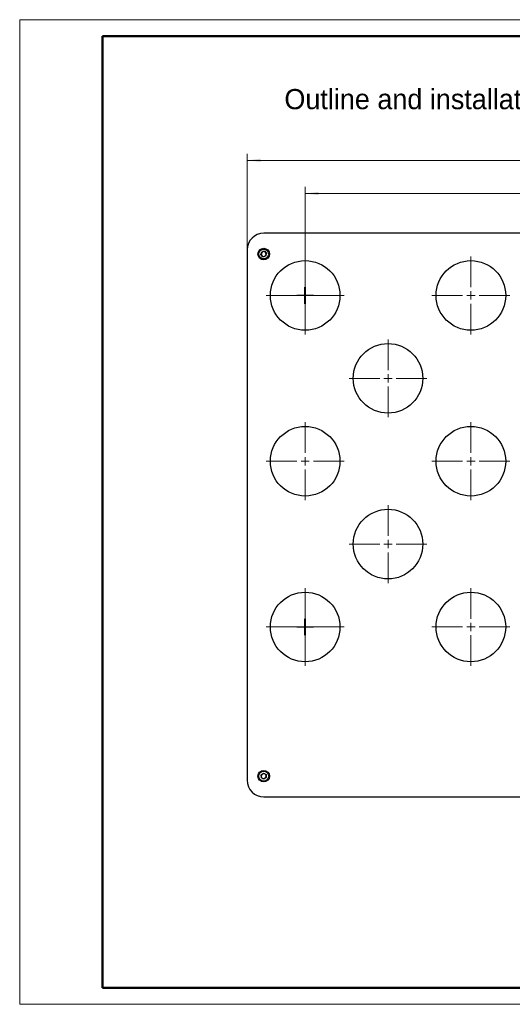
# Model space of a CAD drawing. Header units: millimetres. Extents: x 0 to 420, y 0 to 297.
# Tile 1 of 2: x 0 to 149, y 0 to 297. Entities that reach past the tile are written whole.
import ezdxf

# ---------------------------------------------------------------- set-up
doc = ezdxf.new("R2010")
doc.units = ezdxf.units.MM
doc.layers.get('0').update_dxf_attribs({"lineweight": 18})
for name, color, linetype, lineweight in [('FORMAT', 7, 'Continuous', 18), ('LAYER1', 1, 'Continuous', 18), ('LAYER2', 2, 'Continuous', 18)]:
    doc.layers.add(name, color=color, linetype=linetype, lineweight=lineweight)
doc.styles.add('SLDTEXTSTYLE0', font='txt')
doc.styles.add('SLDTEXTSTYLE1', font='txt')
doc.dimstyles.new('SLDDIMSTYLE0', dxfattribs={"dimtxt": 3.5, "dimasz": 4.08, "dimexe": 0, "dimexo": 0.0625, "dimgap": 0.875, "dimtad": 1, "dimlfac": 2, "dimrnd": 1e-09, "dimzin": 12, "dimdsep": 46, "dimtxsty": 'SLDTEXTSTYLE1', "dimcen": 0.09, "dimdle": 8.16, "dimadec": 0, "dimazin": 3, "dimtfac": 1, "dimtofl": 0, "dimtmove": 0, "dimatfit": 3, "dimfxl": 0, "dimfrac": 2, "dimtolj": 1, "dimarcsym": 0})

# ---------------------------------------------------------------- blocks, each defined once
blk = doc.blocks.new('*X4')
at = {"layer": 'FORMAT'}
for points in [[(68.63, 254.57), (72.71, 254.06), (72.71, 255.08)], [(278.63, 254.57), (274.55, 255.08), (274.55, 254.06)]]:
    blk.add_hatch(color=256, dxfattribs=at).paths.add_polyline_path(points, flags=0)
for p, q in [((68.63, 227.57), (68.63, 256.57)), ((278.63, 227.57), (278.63, 256.57)), ((68.63, 254.57), (278.63, 254.57))]:
    blk.add_line(p, q, dxfattribs=at)
at = {"layer": 'FORMAT', "insert": (171.33, 259.08), "char_height": 3.5, "width": 9.705, "attachment_point": 1, "style": 'SLDTEXTSTYLE1'}
blk.add_mtext('420', dxfattribs=at)
blk = doc.blocks.new('*X20')
at = {"layer": 'FORMAT'}
for points in [[(86.13, 244.56), (90.21, 244.06), (90.21, 245.07)], [(236.13, 244.56), (232.05, 245.07), (232.05, 244.06)]]:
    blk.add_hatch(color=256, dxfattribs=at).paths.add_polyline_path(points, flags=0)
for p, q in [((86.13, 225.57), (86.13, 246.56)), ((236.13, 225.57), (236.13, 246.56)), ((236.13, 244.56), (86.13, 244.56))]:
    blk.add_line(p, q, dxfattribs=at)
at = {"layer": 'FORMAT', "insert": (158.83, 249.08), "char_height": 3.5, "width": 9.5402, "attachment_point": 1, "style": 'SLDTEXTSTYLE1'}
blk.add_mtext('300', dxfattribs=at)
blk = doc.blocks.new('SW_CENTERMARKSYMBOL_14')
at = {"layer": 'FORMAT', "color": 0}
for p, q in [((0, 2.5), (0, 11.75)), ((-2.5, 0), (-11.75, 0)), ((0, 0), (-1.25, 0)), ((0, 0), (0, 1.25)), ((0, 0), (0, -1.25)), ((0, 0), (1.25, 0)), ((2.5, 0), (11.75, 0)), ((0, -2.5), (0, -11.75))]:
    blk.add_line(p, q, dxfattribs=at)
blk = doc.blocks.new('SW_CENTERMARKSYMBOL_15')
at = {"layer": 'FORMAT', "color": 0}
for p, q in [((0, 2.5), (0, 11.75)), ((-2.5, 0), (-11.75, 0)), ((0, 0), (-1.25, 0)), ((0, 0), (0, 1.25)), ((0, 0), (0, -1.25)), ((0, 0), (1.25, 0)), ((2.5, 0), (11.75, 0)), ((0, -2.5), (0, -11.75))]:
    blk.add_line(p, q, dxfattribs=at)
blk = doc.blocks.new('SW_CENTERMARKSYMBOL_16')
at = {"layer": 'FORMAT', "color": 0}
for p, q in [((0, 2.5), (0, 11.75)), ((-2.5, 0), (-11.75, 0)), ((0, 0), (-1.25, 0)), ((0, 0), (0, 1.25)), ((0, 0), (0, -1.25)), ((0, 0), (1.25, 0)), ((2.5, 0), (11.75, 0)), ((0, -2.5), (0, -11.75))]:
    blk.add_line(p, q, dxfattribs=at)
blk = doc.blocks.new('SW_CENTERMARKSYMBOL_17')
at = {"layer": 'FORMAT', "color": 0}
for p, q in [((0, 2.5), (0, 11.75)), ((-2.5, 0), (-11.75, 0)), ((0, 0), (-1.25, 0)), ((0, 0), (0, 1.25)), ((0, 0), (0, -1.25)), ((0, 0), (1.25, 0)), ((2.5, 0), (11.75, 0)), ((0, -2.5), (0, -11.75))]:
    blk.add_line(p, q, dxfattribs=at)
blk = doc.blocks.new('SW_CENTERMARKSYMBOL_18')
at = {"layer": 'FORMAT', "color": 0}
for p, q in [((0, 2.5), (0, 11.75)), ((-2.5, 0), (-11.75, 0)), ((0, 0), (-1.25, 0)), ((0, 0), (0, 1.25)), ((0, 0), (0, -1.25)), ((0, 0), (1.25, 0)), ((2.5, 0), (11.75, 0)), ((0, -2.5), (0, -11.75))]:
    blk.add_line(p, q, dxfattribs=at)
blk = doc.blocks.new('SW_CENTERMARKSYMBOL_20')
at = {"layer": 'FORMAT', "color": 0}
for p, q in [((0, 2.5), (0, 11.75)), ((-2.5, 0), (-11.75, 0)), ((0, 0), (-1.25, 0)), ((0, 0), (0, 1.25)), ((0, 0), (0, -1.25)), ((0, 0), (1.25, 0)), ((2.5, 0), (11.75, 0)), ((0, -2.5), (0, -11.75))]:
    blk.add_line(p, q, dxfattribs=at)
blk = doc.blocks.new('SW_CENTERMARKSYMBOL_21')
at = {"layer": 'FORMAT', "color": 0}
for p, q in [((0, 2.5), (0, 11.75)), ((-2.5, 0), (-11.75, 0)), ((0, 0), (-1.25, 0)), ((0, 0), (0, 1.25)), ((0, 0), (0, -1.25)), ((0, 0), (1.25, 0)), ((2.5, 0), (11.75, 0)), ((0, -2.5), (0, -11.75))]:
    blk.add_line(p, q, dxfattribs=at)
blk = doc.blocks.new('SW_CENTERMARKSYMBOL_26')
at = {"layer": 'FORMAT', "color": 0}
for p, q in [((0, 2.5), (0, 11.75)), ((-2.5, 0), (-11.75, 0)), ((0, 0), (-1.25, 0)), ((0, 0), (0, 1.25)), ((0, 0), (0, -1.25)), ((0, 0), (1.25, 0)), ((2.5, 0), (11.75, 0)), ((0, -2.5), (0, -11.75))]:
    blk.add_line(p, q, dxfattribs=at)

msp = doc.modelspace()

# ---------------------------------------------------------------- linework, layer by layer
at = {"color": 7, "linetype": 'Continuous', "lineweight": 25}
for p, q in [((273.6324, 232.5691), (73.6324, 232.5691)), ((68.6324, 227.5691), (68.6324, 67.5691)), ((72.7816, 226.1578), (73.0674, 226.9753)), ((73.3466, 225.5016), (72.7816, 226.1578)), ((73.0674, 226.9753), (73.9183, 227.1366)), ((73.9183, 227.1366), (74.4833, 226.4803)), ((74.4833, 226.4803), (74.1975, 225.6628)), ((74.1975, 225.6628), (73.3466, 225.5016)), ((83.6324, 213.8691), (86.0824, 213.8691)), ((83.6324, 213.7691), (83.6324, 213.8691)), ((86.0824, 216.3191), (86.1824, 216.3191)), ((86.0824, 213.8691), (86.0824, 216.3191)), ((86.1824, 216.3191), (86.1824, 213.8691)), ((86.1824, 213.8691), (88.6324, 213.8691)), ((88.6324, 213.8691), (88.6324, 213.7691)), ((86.0824, 213.7691), (83.6324, 213.7691)), ((86.0824, 211.3191), (86.0824, 213.7691)), ((86.1824, 211.3191), (86.0824, 211.3191)), ((86.1824, 213.7691), (86.1824, 211.3191)), ((88.6324, 213.7691), (86.1824, 213.7691)), ((86.0824, 116.3191), (86.1824, 116.3191)), ((86.0824, 113.8691), (86.0824, 116.3191)), ((86.1824, 116.3191), (86.1824, 113.8691)), ((83.6324, 113.8691), (86.0824, 113.8691)), ((83.6324, 113.7691), (83.6324, 113.8691)), ((86.0824, 113.7691), (83.6324, 113.7691)), ((86.0824, 111.3191), (86.0824, 113.7691)), ((86.1824, 113.8691), (88.6324, 113.8691)), ((86.1824, 113.7691), (86.1824, 111.3191)), ((88.6324, 113.7691), (86.1824, 113.7691)), ((88.6324, 113.8691), (88.6324, 113.7691)), ((86.1824, 111.3191), (86.0824, 111.3191)), ((72.8564, 69.2034), (73.5772, 69.6833)), ((72.9116, 68.3391), (72.8564, 69.2034)), ((73.6877, 67.9548), (72.9116, 68.3391)), ((73.5772, 69.6833), (74.3533, 69.299)), ((74.4085, 68.4348), (73.6877, 67.9548)), ((74.3533, 69.299), (74.4085, 68.4348)), ((73.6324, 62.5691), (273.6324, 62.5691))]:
    msp.add_line(p, q, dxfattribs=at)
for centre, radius in [((73.6324, 226.3191), 1.75), ((73.6324, 226.3191), 1.5), ((86.1324, 213.8191), 10.5), ((136.1324, 213.8191), 10.5), ((111.1324, 188.8191), 10.5), ((86.1324, 163.8191), 10.5), ((136.1324, 163.8191), 10.5), ((111.1324, 138.8191), 10.5), ((86.1324, 113.8191), 10.5), ((136.1324, 113.8191), 10.5), ((73.6324, 68.8191), 1.75), ((73.6324, 68.8191), 1.5)]:
    msp.add_circle(centre, radius, dxfattribs=at)
for centre, radius, start, end in [((73.6324, 227.5691), 5, 90, 180), ((73.6324, 226.3191), 0.75, 160.729615, 220.729615), ((73.6324, 226.3191), 0.75, 100.729615, 160.729615), ((73.6324, 226.3191), 0.75, 220.729615, 280.729615), ((73.6324, 226.3191), 0.75, 40.729615, 100.729615), ((73.6324, 226.3191), 0.75, 280.729615, 340.729615), ((73.6324, 226.3191), 0.75, 340.729615, 40.729615), ((73.6324, 68.8191), 0.75, 123.656743, 183.656743), ((73.6324, 68.8191), 0.75, 183.656743, 243.656743), ((73.6324, 68.8191), 0.75, 63.656743, 123.656743), ((73.6324, 68.8191), 0.75, 3.656743, 63.656743), ((73.6324, 68.8191), 0.75, 303.656743, 3.656743), ((73.6324, 67.5691), 5, 180, 270), ((73.6324, 68.8191), 0.75, 243.656743, 303.656743)]:
    msp.add_arc(centre, radius, start, end, dxfattribs=at)
at = {"layer": 'LAYER1', "color": 7, "lineweight": 50}
for p, q in [((24.9999, 291.9999), (24.9999, 4.9999)), ((24.9999, 4.9999), (414.9999, 4.9999))]:
    msp.add_line(p, q, dxfattribs=at)
at = {"layer": 'LAYER2', "color": 7}
for p, q in [((-0.0001, 296.9999), (-0.0001, -0.0001)), ((-0.0001, 296.9999), (419.9999, 296.9999)), ((-0.0001, -0.0001), (419.9999, -0.0001))]:
    msp.add_line(p, q, dxfattribs=at)
at = {"layer": 'LAYER2', "color": 7, "lineweight": 50}
msp.add_line((24.9999, 291.9999), (414.9999, 291.9999), dxfattribs=at)

# ---------------------------------------------------------------- block references
at = {"layer": 'FORMAT'}
for name, p in [('SW_CENTERMARKSYMBOL_15', (86.1324, 213.8191)), ('SW_CENTERMARKSYMBOL_14', (136.1324, 213.8191)), ('SW_CENTERMARKSYMBOL_17', (111.1324, 188.8191)), ('SW_CENTERMARKSYMBOL_16', (86.1324, 163.8191)), ('SW_CENTERMARKSYMBOL_20', (136.1324, 163.8191)), ('SW_CENTERMARKSYMBOL_18', (111.1324, 138.8191)), ('SW_CENTERMARKSYMBOL_26', (86.1324, 113.8191)), ('SW_CENTERMARKSYMBOL_21', (136.1324, 113.8191))]:
    msp.add_blockref(name, p, dxfattribs=at)

# ---------------------------------------------------------------- texts
at = {"layer": 'FORMAT', "insert": (79.8666, 276.0856), "char_height": 6.085417, "width": 593.977692, "attachment_point": 1, "style": 'SLDTEXTSTYLE0'}
msp.add_mtext('Outline and installation drawing of Mech-Eye Calibration Board BDB-7', dxfattribs=at)

# ---------------------------------------------------------------- dimensions: what is measured, and where the dimension line sits
at = {"layer": 'FORMAT'}
dim = msp.add_linear_dim(base=(278.6324, 254.5691), p1=(68.6324, 227.5691), p2=(278.6324, 227.5691), angle=0, dimstyle='SLDDIMSTYLE0', override={"dimsah": 1, "dimtzin": 12}, dxfattribs=at)
dim.commit()
dim.dimension.update_dxf_attribs({"geometry": '*X4', "text_midpoint": (173.6324, 254.5691), "dimtype": 160})
dim = msp.add_linear_dim(base=(86.1324, 244.5636), p1=(236.1324, 225.5691), p2=(86.1324, 225.5691), dimstyle='SLDDIMSTYLE0', override={"dimsah": 1, "dimtzin": 12}, dxfattribs=at)
dim.commit()
dim.dimension.update_dxf_attribs({"geometry": '*X20', "text_midpoint": (161.1324, 244.5636), "dimtype": 160})

doc.saveas('drawing.dxf')
